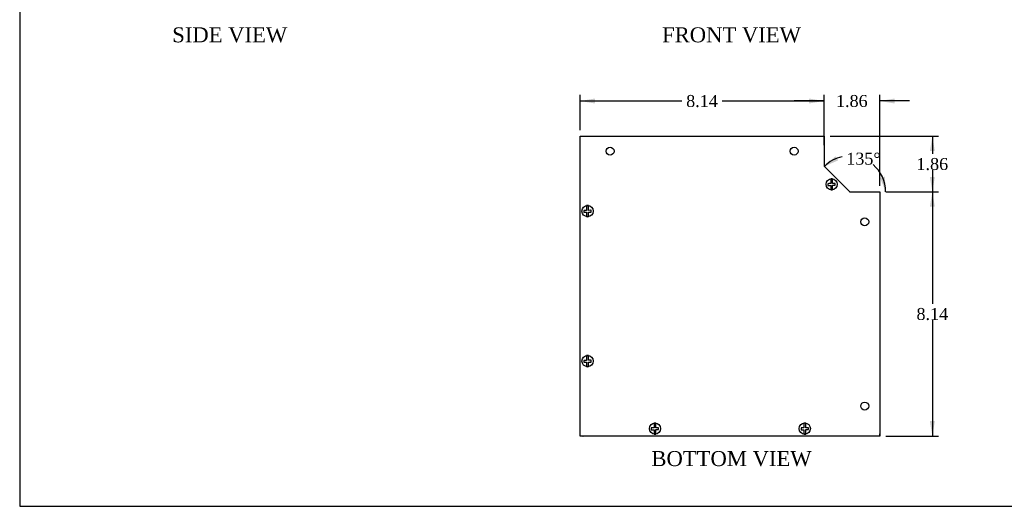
# Model space of a CAD drawing. Header units: inches. Extents: x 0.2 to 65.9, y -0.4 to 43.8.
# Tile 1 of 8: x 0.2 to 33, y 0.1 to 16.3. Entities that reach past the tile are written whole.
import ezdxf
from ezdxf.enums import TextEntityAlignment as Align

# ---------------------------------------------------------------- set-up
doc = ezdxf.new("R2010")
doc.units = ezdxf.units.IN
doc.header["$MEASUREMENT"] = 0
for name, color, linetype in [('COM55548-4', 7, 'Continuous'), ('COM55549-4', 7, 'Continuous'), ('COM55550-4', 7, 'Continuous'), ('Default', 7, 'Continuous'), ('SCS19491', 7, 'Continuous')]:
    doc.layers.add(name, color=color, linetype=linetype)
doc.styles.add('SEACAD_Times_New_Roman', font='times.ttf')
doc.dimstyles.new('HAMMOND_(STH_-_66x44)', dxfattribs={"dimtxt": 0.4, "dimasz": 0.5, "dimexe": 0.2, "dimexo": 0.2, "dimgap": 0.1, "dimtad": 0, "dimtih": 1, "dimtoh": 1, "dimzin": 0, "dimdsep": 46, "dimtxsty": 'SEACAD_Times_New_Roman', "dimblk1": '_SE_FILLED', "dimblk2": '_SE_FILLED', "dimsah": 1, "dimcen": 0.2, "dimadec": 0, "dimazin": 0, "dimtfac": 0.8, "dimtofl": 0, "dimtmove": 0, "dimatfit": 3, "dimfxl": 1, "dimtolj": 1, "dimtzin": 0, "dimarcsym": 0})

# ---------------------------------------------------------------- blocks, each defined once
blk = doc.blocks.new('SE2')
at = {"layer": 'COM55548-4', "color": 7, "linetype": 'Continuous'}
for p, q in [((18.87, 12.439), (27.014, 12.439)), ((18.87, 2.439), (18.87, 12.439)), ((27.014, 12.439), (27.014, 11.439)), ((27.014, 11.439), (27.87, 10.583)), ((27.87, 10.583), (28.87, 10.583)), ((28.87, 10.583), (28.87, 2.439)), ((28.87, 2.439), (18.87, 2.439))]:
    blk.add_line(p, q, dxfattribs=at)
for centre in [(19.87, 11.939), (26.014, 11.939), (28.37, 9.583), (28.37, 3.439)]:
    blk.add_circle(centre, 0.133, dxfattribs=at)
at = {"layer": 'COM55549-4', "color": 7, "linetype": 'Continuous'}
for p, q in [((28.87, 10.583), (28.87, 10.511)), ((28.87, 10.583), (28.87, 10.583)), ((28.87, 10.511), (28.87, 10.511))]:
    blk.add_line(p, q, dxfattribs=at)
for centre, start, end in [((27.05, 11.453), 180, 211.4759), ((27.883, 10.619), 238.5241, 264.2857)]:
    blk.add_arc(centre, 0.036, start, end, dxfattribs=at)
at = {"layer": 'COM55550-4', "color": 7, "linetype": 'Continuous'}
for p, q in [((19.603, 2.439), (18.978, 2.439)), ((19.603, 2.439), (19.603, 2.439)), ((19.603, 2.439), (19.603, 2.439)), ((19.603, 2.439), (19.603, 2.439)), ((27.87, 2.439), (19.603, 2.439)), ((28.87, 2.439), (27.87, 2.439)), ((27.87, 2.439), (27.87, 2.439)), ((27.87, 2.439), (27.87, 2.439)), ((27.87, 2.439), (27.87, 2.439)), ((28.87, 2.511), (28.87, 2.511)), ((28.87, 2.439), (28.87, 2.511))]:
    blk.add_line(p, q, dxfattribs=at)
blk.add_arc((18.978, 2.547), 0.108, 264.4846, 270, dxfattribs=at)
at = {"layer": 'SCS19491', "color": 7, "linetype": 'Continuous'}
for p, q in [((27.17, 10.856), (27.141, 10.855)), ((27.141, 10.855), (27.143, 10.795)), ((27.235, 10.858), (27.17, 10.856)), ((27.235, 11.018), (27.235, 10.927)), ((27.235, 10.927), (27.235, 10.858)), ((27.295, 10.927), (27.295, 11.018)), ((27.295, 10.861), (27.295, 10.927)), ((27.358, 10.863), (27.295, 10.861)), ((27.384, 10.864), (27.358, 10.863)), ((27.387, 10.804), (27.384, 10.864)), ((27.143, 10.795), (27.175, 10.796)), ((27.175, 10.796), (27.235, 10.798)), ((27.235, 10.798), (27.235, 10.742)), ((27.235, 10.742), (27.235, 10.65)), ((27.295, 10.801), (27.357, 10.803)), ((27.295, 10.742), (27.295, 10.801)), ((27.295, 10.65), (27.295, 10.742)), ((27.357, 10.803), (27.387, 10.804)), ((19.024, 9.961), (18.996, 9.959)), ((18.996, 9.959), (18.998, 9.899)), ((18.998, 9.899), (19.03, 9.901)), ((19.09, 9.963), (19.024, 9.961)), ((19.03, 9.901), (19.09, 9.903)), ((19.09, 10.123), (19.09, 10.032)), ((19.09, 10.032), (19.09, 9.963)), ((19.09, 9.903), (19.09, 9.846)), ((19.15, 10.032), (19.15, 10.123)), ((19.15, 9.965), (19.15, 10.032)), ((19.213, 9.968), (19.15, 9.965)), ((19.15, 9.905), (19.212, 9.908)), ((19.15, 9.846), (19.15, 9.905)), ((19.212, 9.908), (19.241, 9.909)), ((19.239, 9.969), (19.213, 9.968)), ((19.241, 9.909), (19.239, 9.969)), ((19.09, 9.846), (19.09, 9.755)), ((19.15, 9.755), (19.15, 9.846)), ((19.024, 4.961), (18.996, 4.959)), ((18.996, 4.959), (18.998, 4.899)), ((19.09, 4.963), (19.024, 4.961)), ((19.09, 5.123), (19.09, 5.032)), ((19.09, 5.032), (19.09, 4.963)), ((19.15, 5.032), (19.15, 5.123)), ((19.15, 4.965), (19.15, 5.032)), ((19.213, 4.968), (19.15, 4.965)), ((19.239, 4.969), (19.213, 4.968)), ((19.241, 4.909), (19.239, 4.969)), ((18.998, 4.899), (19.03, 4.901)), ((19.03, 4.901), (19.09, 4.903)), ((19.09, 4.903), (19.09, 4.846)), ((19.09, 4.846), (19.09, 4.755)), ((19.15, 4.905), (19.212, 4.908)), ((19.15, 4.846), (19.15, 4.905)), ((19.15, 4.755), (19.15, 4.846)), ((19.212, 4.908), (19.241, 4.909)), ((21.274, 2.711), (21.246, 2.709)), ((21.246, 2.709), (21.248, 2.649)), ((21.248, 2.649), (21.28, 2.651)), ((21.34, 2.713), (21.274, 2.711)), ((21.28, 2.651), (21.34, 2.653)), ((21.34, 2.873), (21.34, 2.782)), ((21.34, 2.782), (21.34, 2.713)), ((21.34, 2.653), (21.34, 2.596)), ((21.4, 2.782), (21.4, 2.873)), ((21.4, 2.715), (21.4, 2.782)), ((21.463, 2.718), (21.4, 2.715)), ((21.4, 2.655), (21.462, 2.658)), ((21.4, 2.596), (21.4, 2.655)), ((21.462, 2.658), (21.491, 2.659)), ((21.489, 2.719), (21.463, 2.718)), ((21.491, 2.659), (21.489, 2.719)), ((26.274, 2.711), (26.246, 2.709)), ((26.246, 2.709), (26.248, 2.649)), ((26.248, 2.649), (26.28, 2.651)), ((26.34, 2.713), (26.274, 2.711)), ((26.28, 2.651), (26.34, 2.653)), ((26.34, 2.873), (26.34, 2.782)), ((26.34, 2.782), (26.34, 2.713)), ((26.34, 2.653), (26.34, 2.596)), ((26.4, 2.782), (26.4, 2.873)), ((26.4, 2.715), (26.4, 2.782)), ((26.463, 2.718), (26.4, 2.715)), ((26.4, 2.655), (26.462, 2.658)), ((26.4, 2.596), (26.4, 2.655)), ((26.462, 2.658), (26.491, 2.659)), ((26.489, 2.719), (26.463, 2.718)), ((26.491, 2.659), (26.489, 2.719)), ((21.34, 2.596), (21.34, 2.505)), ((21.4, 2.505), (21.4, 2.596)), ((26.34, 2.596), (26.34, 2.505)), ((26.4, 2.505), (26.4, 2.596))]:
    blk.add_line(p, q, dxfattribs=at)
for centre in [(27.265, 10.834), (19.12, 9.939), (19.12, 4.939), (21.37, 2.689), (26.37, 2.689)]:
    blk.add_circle(centre, 0.187, dxfattribs=at)
for centre, start, end in [((27.265, 10.834), 80.7303, 99.2697), ((27.265, 10.834), 260.7303, 279.2697), ((19.12, 9.939), 80.7303, 99.2697), ((19.12, 9.939), 260.7303, 279.2697), ((19.12, 4.939), 80.7303, 99.2697), ((19.12, 4.939), 260.7303, 279.2697), ((21.37, 2.689), 80.7303, 99.2697), ((26.37, 2.689), 80.7303, 99.2697), ((21.37, 2.689), 260.7303, 279.2697), ((26.37, 2.689), 260.7303, 279.2697)]:
    blk.add_arc(centre, 0.186, start, end, dxfattribs=at)
blk = doc.blocks.new('DMBLK8254')
at = {"layer": 'Default', "linetype": 'Continuous', "transparency": 16777216}
for points in [[(19.37, 13.695), (18.87, 13.612), (19.37, 13.528)], [(26.514, 13.695), (26.514, 13.528), (27.014, 13.612)]]:
    blk.add_hatch(color=7, dxfattribs=at).paths.add_polyline_path(points)
at = {"layer": 'Default', "color": 7, "linetype": 'Continuous', "transparency": 16777216}
for p, q in [((18.87, 12.639), (18.87, 13.812)), ((27.014, 12.639), (27.014, 13.812)), ((18.87, 13.612), (22.271, 13.612)), ((23.612, 13.612), (27.014, 13.612))]:
    blk.add_line(p, q, dxfattribs=at)
at = {"layer": 'Default', "color": 7, "linetype": 'Continuous', "transparency": 16777216, "style": 'SEACAD_Times_New_Roman'}
blk.add_text('8.14', height=0.4, dxfattribs=at).set_placement((22.411, 13.812), align=Align.TOP_LEFT)
blk = doc.blocks.new('_SE_FILLED')
at = {"color": 0}
blk.add_line((0, 0), (-1, 0), dxfattribs=at)
blk.add_solid([(0, 0), (-1, -0.1665), (-1, 0.1665), (0, 0)], dxfattribs=at)
blk = doc.blocks.new('DMBLK8258')
at = {"layer": 'Default', "linetype": 'Continuous', "transparency": 16777216}
for points in [[(27.397, 11.772), (27.023, 11.43), (27.487, 11.633)], [(28.882, 11.055), (29.067, 10.583), (29.045, 11.089)]]:
    blk.add_hatch(color=7, dxfattribs=at).paths.add_polyline_path(points)
at = {"layer": 'Default', "color": 7, "linetype": 'Continuous', "transparency": 16777216}
for start, end in [(102.3031, 135), (0, 49.1892)]:
    blk.add_arc((27.87, 10.583), 1.198, start, end, dxfattribs=at)
at = {"layer": 'Default', "color": 7, "linetype": 'Continuous', "transparency": 16777216, "style": 'SEACAD_Times_New_Roman'}
blk.add_text('135°', height=0.4, dxfattribs=at).set_placement((27.754, 11.889), align=Align.TOP_LEFT)
blk = doc.blocks.new('DMBLK8261')
at = {"layer": 'Default', "linetype": 'Continuous', "transparency": 16777216}
for points in [[(30.711, 11.939), (30.628, 12.439), (30.544, 11.939)], [(30.711, 11.083), (30.544, 11.083), (30.628, 10.583)]]:
    blk.add_hatch(color=7, dxfattribs=at).paths.add_polyline_path(points)
at = {"layer": 'Default', "color": 7, "linetype": 'Continuous', "transparency": 16777216}
for p, q in [((27.214, 12.439), (30.828, 12.439)), ((30.628, 12.439), (30.628, 11.851)), ((30.628, 11.311), (30.628, 10.583)), ((29.07, 10.583), (30.828, 10.583))]:
    blk.add_line(p, q, dxfattribs=at)
at = {"layer": 'Default', "color": 7, "linetype": 'Continuous', "transparency": 16777216, "style": 'SEACAD_Times_New_Roman'}
blk.add_text('1.86', height=0.4, dxfattribs=at).set_placement((30.097, 11.711), align=Align.TOP_LEFT)
blk = doc.blocks.new('DMBLK8262')
at = {"layer": 'Default', "linetype": 'Continuous', "transparency": 16777216}
for points in [[(26.514, 13.695), (26.514, 13.528), (27.014, 13.612)], [(29.37, 13.695), (28.87, 13.612), (29.37, 13.528)]]:
    blk.add_hatch(color=7, dxfattribs=at).paths.add_polyline_path(points)
at = {"layer": 'Default', "color": 7, "linetype": 'Continuous', "transparency": 16777216}
for p, q in [((27.014, 12.139), (27.014, 13.812)), ((28.87, 10.783), (28.87, 13.812)), ((27.014, 13.612), (26.014, 13.612)), ((29.87, 13.612), (28.87, 13.612))]:
    blk.add_line(p, q, dxfattribs=at)
at = {"layer": 'Default', "color": 7, "linetype": 'Continuous', "transparency": 16777216, "style": 'SEACAD_Times_New_Roman'}
blk.add_text('1.86', height=0.4, dxfattribs=at).set_placement((27.411, 13.812), align=Align.TOP_LEFT)
blk = doc.blocks.new('DMBLK8264')
at = {"layer": 'Default', "linetype": 'Continuous', "transparency": 16777216}
for points in [[(30.711, 10.083), (30.628, 10.583), (30.544, 10.083)], [(30.711, 2.939), (30.544, 2.939), (30.628, 2.439)]]:
    blk.add_hatch(color=7, dxfattribs=at).paths.add_polyline_path(points)
at = {"layer": 'Default', "color": 7, "linetype": 'Continuous', "transparency": 16777216}
for p, q in [((29.07, 10.583), (30.828, 10.583)), ((30.628, 10.583), (30.628, 6.851)), ((30.628, 6.311), (30.628, 2.439)), ((29.07, 2.439), (30.828, 2.439))]:
    blk.add_line(p, q, dxfattribs=at)
at = {"layer": 'Default', "color": 7, "linetype": 'Continuous', "transparency": 16777216, "style": 'SEACAD_Times_New_Roman'}
blk.add_text('8.14', height=0.4, dxfattribs=at).set_placement((30.097, 6.711), align=Align.TOP_LEFT)
blk = doc.blocks.new('BORDER')
at = {"layer": 'Default', "color": 7, "linetype": 'Continuous'}
for p, q in [((-41.86, 27.86), (-41.86, 0)), ((-41.86, 0), (0, 0))]:
    blk.add_line(p, q, dxfattribs=at)

msp = doc.modelspace()

# ---------------------------------------------------------------- block references
at = {"layer": 'Default', "color": 7, "xscale": 1.57, "yscale": 1.57, "zscale": 1.57}
msp.add_blockref('BORDER', (65.889, 0.099), dxfattribs=at)
at = {"layer": 'Default'}
msp.add_blockref('SE2', (0, 0), dxfattribs=at)

# ---------------------------------------------------------------- texts
at = {"layer": 'Default', "color": 7, "linetype": 'Continuous', "style": 'SEACAD_Times_New_Roman'}
for s, p in [('SIDE VIEW', (5.26, 16.068)), ('FRONT VIEW', (21.607, 16.068)), ('BOTTOM VIEW', (21.251, 1.939))]:
    msp.add_text(s, height=0.5, dxfattribs=at).set_placement(p, align=Align.TOP_LEFT)

# ---------------------------------------------------------------- dimensions: what is measured, and where the dimension line sits
at = {"layer": 'Default', "color": 7, "linetype": 'Continuous'}
for base, p1, p2, angle, picture, middle, dimtype in [((18.87, 13.612), (18.87, 12.439), (27.014, 12.439), 0, 'DMBLK8254', (22.942, 13.612), 161), ((30.628, 10.583), (27.014, 12.439), (28.87, 10.583), 90, 'DMBLK8261', (30.628, 11.511), 160), ((30.628, 2.439), (27.87, 10.583), (28.87, 2.439), 90, 'DMBLK8264', (30.628, 6.511), 160)]:
    dim = msp.add_linear_dim(base=base, p1=p1, p2=p2, angle=angle, text='\\A1;<>', dimstyle='HAMMOND_(STH_-_66x44)', dxfattribs=at)
    dim.commit()
    dim.dimension.update_dxf_attribs({"geometry": picture, "text_midpoint": middle, "dimtype": dimtype})
dim = msp.add_linear_dim(base=(27.014, 13.612), p1=(28.87, 10.583), p2=(27.014, 11.939), text='\\A1;<>', dimstyle='HAMMOND_(STH_-_66x44)', dxfattribs=at)
dim.commit()
dim.dimension.update_dxf_attribs({"geometry": 'DMBLK8262', "text_midpoint": (27.942, 13.612), "dimtype": 160})
dim = msp.add_angular_dim_2l(base=(28.328, 11.689), line1=((27.87, 10.583), (27.014, 11.439)), line2=((27.87, 10.583), (28.87, 10.583)), text='\\A1;<>', dimstyle='HAMMOND_(STH_-_66x44)', dxfattribs=at)
dim.commit()
dim.dimension.update_dxf_attribs({"geometry": 'DMBLK8258', "text_midpoint": (28.328, 11.689), "dimtype": 162})

doc.saveas('drawing.dxf')
